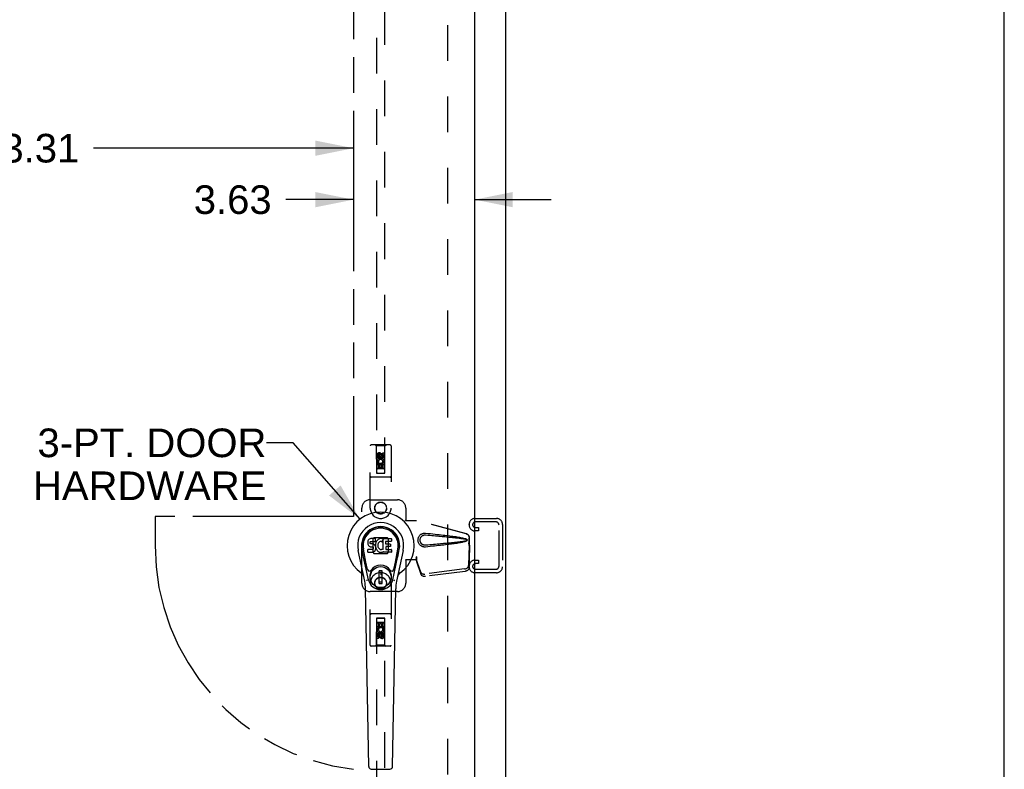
# Model space of a CAD drawing. Header units: inches. Extents: x 0 to 194, y 0 to 126.
# Tile 15 of 16: x 165 to 194, y 37 to 60. Entities that reach past the tile are written whole.
import ezdxf

# ---------------------------------------------------------------- set-up
doc = ezdxf.new("R2010")
doc.units = ezdxf.units.IN
doc.header["$LTSCALE"] = 10.686912
doc.header["$MEASUREMENT"] = 0
doc.linetypes.add('HIDDEN', pattern=[0.2, 0.1, -0.1])
doc.linetypes.add('PHANTOM', pattern=[0.8, 0.45, -0.05, 0.1, -0.05, 0.1, -0.05])
doc.layers.get('0').update_dxf_attribs({"linetype": 'CONTINUOUS'})
for name, color, linetype in [('02___PRT_ALL_AXES', 7, 'CONTINUOUS'), ('AVAILABLE_DOOR_SPACE', 7, 'CONTINUOUS'), ('DEFAULT_2', 8, 'HIDDEN'), ('DIMENSIONS', 7, 'CONTINUOUS')]:
    doc.layers.add(name, color=color, linetype=linetype)
doc.styles.get("Standard").update_dxf_attribs({"font": 'arial.ttf'})
doc.dimstyles.new('DIMSTYLE_1', dxfattribs={"dimtxt": 0.857239, "dimasz": 1.142985, "dimexe": 0.09, "dimexo": 0.07, "dimgap": 0.0375, "dimtad": 0, "dimtih": 1, "dimtoh": 1, "dimzin": 4, "dimdsep": 46, "dimtxsty": 'Standard', "dimblk": '_FILLED', "dimblk1": '_FILLED', "dimblk2": '_FILLED', "dimcen": 0.09, "dimazin": 1, "dimtfac": 1, "dimtofl": 0, "dimtmove": 0, "dimatfit": 3, "dimldrblk": '_FILLED', "dimfxl": 0, "dimtolj": 1, "dimtzin": 4, "dimarcsym": 0})
doc.dimstyles.get("Standard").update_dxf_attribs({"dimtxt": 0.971537, "dimasz": 1.142985, "dimexe": 0.09, "dimexo": 0.07, "dimgap": 0.09, "dimtad": 0, "dimtih": 1, "dimtoh": 1, "dimzin": 4, "dimdsep": 46, "dimtxsty": 'Standard', "dimblk": '_FILLED', "dimblk1": '_FILLED', "dimblk2": '_FILLED', "dimcen": 0.09, "dimazin": 1, "dimtp": 0.01, "dimtm": 0.01, "dimtfac": 1, "dimtofl": 0, "dimtmove": 0, "dimatfit": 3, "dimldrblk": '_FILLED', "dimfxl": 0, "dimtolj": 1, "dimtzin": 4, "dimarcsym": 0})

# ---------------------------------------------------------------- blocks, each defined once
blk = doc.blocks.new('_FILLED')
at = {"color": 0, "linetype": 'ByBlock'}
blk.add_solid([(0, 0), (-1, 0.2), (-1, -0.2)], dxfattribs=at)
blk = doc.blocks.new('*D21')
at = {"layer": 'DIMENSIONS', "color": 2, "linetype": 'Continuous'}
for p, q in [((174.831, 54.41), (172.811, 54.41)), ((178.456, 54.41), (180.742, 54.41))]:
    blk.add_line(p, q, dxfattribs=at)
at = {"layer": 'DIMENSIONS', "color": 2, "linetype": 'Continuous', "xscale": 1.1429852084, "yscale": 1.1429852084, "zscale": 1.1429852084}
blk.add_blockref('_FILLED', (174.831, 54.41), dxfattribs=at)
at = {"layer": 'DIMENSIONS', "color": 2, "linetype": 'Continuous', "xscale": 1.1429852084, "yscale": 1.1429852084, "zscale": 1.1429852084, "rotation": 180}
blk.add_blockref('_FILLED', (178.456, 54.41), dxfattribs=at)
at = {"layer": 'DIMENSIONS', "color": 2, "linetype": 'Continuous', "insert": (172.382, 54.839), "char_height": 0.8572, "width": 2.32952, "attachment_point": 3, "line_spacing_factor": 0.9}
blk.add_mtext('3.63', dxfattribs=at)
blk = doc.blocks.new('*D22')
at = {"layer": 'DIMENSIONS', "color": 2, "linetype": 'Continuous'}
for p, q in [((151.519, 55.951), (163.201, 55.951)), ((174.831, 55.951), (167.054, 55.951))]:
    blk.add_line(p, q, dxfattribs=at)
at = {"layer": 'DIMENSIONS', "color": 2, "linetype": 'Continuous', "xscale": 1.1429852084, "yscale": 1.1429852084, "zscale": 1.1429852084, "rotation": 180}
blk.add_blockref('_FILLED', (151.519, 55.951), dxfattribs=at)
at = {"layer": 'DIMENSIONS', "color": 2, "linetype": 'Continuous', "xscale": 1.1429852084, "yscale": 1.1429852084, "zscale": 1.1429852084}
blk.add_blockref('_FILLED', (174.831, 55.951), dxfattribs=at)
at = {"layer": 'DIMENSIONS', "color": 2, "linetype": 'Continuous', "insert": (165.127, 56.38), "char_height": 0.8572, "width": 2.99556, "attachment_point": 2, "line_spacing_factor": 0.9}
blk.add_mtext('23.31', dxfattribs=at)

msp = doc.modelspace()

# ---------------------------------------------------------------- linework, layer by layer
at = {"color": 7, "linetype": 'Continuous'}
for p, q in [((194.307, 0), (194.307, 125.728)), ((175.274, 44.209), (175.264, 44.187)), ((175.287, 44.229), (175.274, 44.209)), ((175.296, 44.237), (175.287, 44.229)), ((175.305, 44.244), (175.296, 44.237)), ((175.327, 44.253), (175.305, 44.244)), ((175.35, 44.261), (175.327, 44.253)), ((175.49, 44.261), (175.35, 44.261)), ((175.492, 44.218), (175.49, 44.261)), ((175.491, 44.194), (175.492, 44.218)), ((175.551, 44.215), (175.537, 44.198)), ((175.568, 44.23), (175.551, 44.215)), ((175.586, 44.243), (175.568, 44.23)), ((175.606, 44.252), (175.586, 44.243)), ((175.628, 44.257), (175.606, 44.252)), ((175.65, 44.259), (175.628, 44.257)), ((175.673, 44.259), (175.65, 44.259)), ((175.684, 44.257), (175.673, 44.259)), ((175.694, 44.254), (175.684, 44.257)), ((175.715, 44.237), (175.688, 44.168)), ((175.713, 44.242), (175.694, 44.254)), ((175.723, 44.259), (175.96, 44.259)), ((175.723, 43.933), (175.723, 44.259)), ((175.965, 44.254), (175.965, 44.18)), ((175.167, 42.98), (174.97, 43.906)), ((175.278, 43.027), (175.085, 43.93)), ((175.133, 43.704), (175.089, 43.931)), ((175.201, 43.557), (175.126, 43.938)), ((175.259, 44.164), (175.257, 44.14)), ((175.257, 44.14), (175.258, 44.116)), ((175.258, 44.116), (175.262, 44.092)), ((175.264, 44.187), (175.259, 44.164)), ((175.26, 43.854), (175.26, 43.929)), ((175.262, 44.092), (175.27, 44.07)), ((175.324, 43.934), (175.264, 43.933)), ((175.27, 44.07), (175.283, 44.05)), ((175.283, 44.05), (175.3, 44.033)), ((175.3, 44.033), (175.32, 44.02)), ((175.32, 44.02), (175.331, 44.015)), ((175.385, 43.934), (175.324, 43.934)), ((175.329, 44.143), (175.331, 44.158)), ((175.329, 44.128), (175.329, 44.143)), ((175.329, 44.121), (175.329, 44.128)), ((175.331, 44.113), (175.329, 44.121)), ((175.331, 44.158), (175.334, 44.165)), ((175.336, 44.107), (175.331, 44.113)), ((175.331, 44.015), (175.342, 44.013)), ((175.334, 44.165), (175.34, 44.17)), ((175.342, 44.103), (175.336, 44.107)), ((175.34, 44.17), (175.354, 44.174)), ((175.357, 44.099), (175.342, 44.103)), ((175.342, 44.013), (175.39, 44.013)), ((175.354, 44.174), (175.369, 44.175)), ((175.381, 44.1), (175.357, 44.099)), ((175.369, 44.175), (175.482, 44.175)), ((175.405, 44.099), (175.381, 44.1)), ((175.4, 43.935), (175.385, 43.934)), ((175.39, 44.013), (175.397, 44.012)), ((175.397, 44.012), (175.404, 44.01)), ((175.406, 43.939), (175.4, 43.935)), ((175.404, 44.01), (175.41, 44.005)), ((175.428, 44.093), (175.405, 44.099)), ((175.412, 43.944), (175.406, 43.939)), ((175.41, 44.005), (175.415, 43.999)), ((175.421, 43.956), (175.412, 43.944)), ((175.415, 43.999), (175.422, 43.986)), ((175.424, 43.963), (175.421, 43.956)), ((175.422, 43.986), (175.424, 43.971)), ((175.424, 43.971), (175.424, 43.963)), ((175.439, 44.089), (175.428, 44.093)), ((175.449, 44.082), (175.439, 44.089)), ((175.466, 44.065), (175.449, 44.082)), ((175.479, 44.045), (175.466, 44.065)), ((175.475, 43.895), (175.481, 43.906)), ((175.489, 44.023), (175.479, 44.045)), ((175.481, 43.906), (175.489, 43.929)), ((175.482, 44.175), (175.488, 44.176)), ((175.488, 44.176), (175.49, 44.181)), ((175.495, 44), (175.489, 44.023)), ((175.489, 43.929), (175.496, 43.952)), ((175.49, 44.181), (175.491, 44.194)), ((175.494, 44.097), (175.49, 44.052)), ((175.49, 44.052), (175.491, 44.03)), ((175.491, 44.03), (175.494, 44.008)), ((175.498, 44.119), (175.494, 44.097)), ((175.494, 44.008), (175.498, 43.986)), ((175.497, 43.976), (175.495, 44)), ((175.496, 43.952), (175.497, 43.976)), ((175.504, 44.14), (175.498, 44.119)), ((175.498, 43.986), (175.505, 43.965)), ((175.513, 44.161), (175.504, 44.14)), ((175.505, 43.965), (175.527, 43.926)), ((175.524, 44.18), (175.513, 44.161)), ((175.537, 44.198), (175.524, 44.18)), ((175.527, 43.926), (175.539, 43.907)), ((175.539, 43.907), (175.554, 43.891)), ((175.56, 44.068), (175.559, 44.041)), ((175.559, 44.041), (175.56, 44.028)), ((175.563, 44.095), (175.56, 44.068)), ((175.56, 44.028), (175.563, 44.015)), ((175.567, 44.107), (175.563, 44.095)), ((175.563, 44.015), (175.574, 43.99)), ((175.573, 44.119), (175.567, 44.107)), ((175.587, 44.142), (175.573, 44.119)), ((175.574, 43.99), (175.587, 43.967)), ((175.595, 44.153), (175.587, 44.142)), ((175.587, 43.967), (175.596, 43.957)), ((175.606, 44.16), (175.595, 44.153)), ((175.596, 43.957), (175.606, 43.948)), ((175.631, 44.171), (175.606, 44.16)), ((175.606, 43.948), (175.617, 43.941)), ((175.617, 43.941), (175.629, 43.936)), ((175.629, 43.936), (175.643, 43.934)), ((175.643, 44.174), (175.631, 44.171)), ((175.657, 44.174), (175.643, 44.174)), ((175.643, 43.934), (175.656, 43.933)), ((175.656, 43.933), (175.669, 43.935)), ((175.67, 44.171), (175.657, 44.174)), ((175.669, 43.935), (175.682, 43.939)), ((175.682, 44.166), (175.67, 44.171)), ((175.682, 43.939), (175.694, 43.945)), ((175.694, 43.945), (175.705, 43.952)), ((175.711, 43.951), (175.723, 43.933)), ((175.793, 44.171), (175.793, 44.103)), ((175.795, 44.012), (175.795, 43.935)), ((175.96, 44.175), (175.798, 44.175)), ((175.798, 44.099), (175.929, 44.099)), ((175.929, 44.017), (175.799, 44.017)), ((175.799, 43.93), (175.961, 43.93)), ((175.934, 44.094), (175.934, 44.021)), ((175.965, 43.926), (175.965, 43.854)), ((176.009, 43.027), (176.202, 43.93)), ((176.086, 43.557), (176.161, 43.938)), ((176.317, 43.906), (176.12, 42.98)), ((176.154, 43.704), (176.198, 43.931)), ((175.265, 43.849), (175.409, 43.849)), ((175.409, 43.849), (175.421, 43.851)), ((175.421, 43.851), (175.432, 43.855)), ((175.432, 43.855), (175.452, 43.869)), ((175.452, 43.869), (175.469, 43.886)), ((175.469, 43.886), (175.475, 43.895)), ((175.554, 43.891), (175.57, 43.876)), ((175.57, 43.876), (175.588, 43.862)), ((175.588, 43.862), (175.598, 43.857)), ((175.598, 43.857), (175.608, 43.853)), ((175.608, 43.853), (175.63, 43.848)), ((175.63, 43.848), (175.652, 43.845)), ((175.652, 43.845), (175.674, 43.848)), ((175.674, 43.848), (175.696, 43.855)), ((175.696, 43.855), (175.714, 43.867)), ((175.714, 43.867), (175.715, 43.867)), ((175.725, 43.867), (175.715, 43.867)), ((175.725, 43.854), (175.725, 43.867)), ((175.961, 43.849), (175.73, 43.849)), ((175.249, 43.332), (175.201, 43.557)), ((176.038, 43.332), (176.086, 43.557)), ((175.689, 43.292), (175.598, 43.292)), ((175.598, 42.918), (175.598, 43.292)), ((175.598, 43.252), (175.689, 43.252)), ((175.649, 43.252), (175.649, 43.174)), ((175.689, 43.174), (175.649, 43.174)), ((175.689, 42.918), (175.689, 43.292)), ((175.286, 37.434), (175.193, 42.754)), ((175.689, 42.957), (175.598, 42.957)), ((175.598, 42.918), (175.689, 42.918)), ((176.001, 37.434), (176.094, 42.754)), ((175.364, 37.356), (175.923, 37.356))]:
    msp.add_line(p, q, dxfattribs=at)
at = {"color": 3, "linetype": 'Continuous'}
for p, q in [((179.394, 6.153), (179.394, 77.945)), ((178.456, 75.195), (178.456, 12.903))]:
    msp.add_line(p, q, dxfattribs=at)
at = {"color": 7, "linetype": 'Continuous'}
for points in [[(175.245, 42.996), (175.244, 43.002), (175.242, 43.007), (175.241, 43.013), (175.239, 43.019)], [(176.048, 43.019), (176.047, 43.013), (176.045, 43.007), (176.044, 43.002), (176.042, 42.996)]]:
    msp.add_lwpolyline(points, dxfattribs=at)
for radius in [0.317, 0.313]:
    msp.add_circle((175.644, 43.105), radius, dxfattribs=at)
for centre, radius, start, end in [((175.644, 44.049), 1.004, 305.5066, 234.4934), ((175.644, 44.049), 0.689, 347.9703, 192.0297), ((175.644, 44.049), 0.571, 347.9703, 192.0297), ((175.644, 44.039), 0.527, 348.9402, 191.0594), ((175.71, 44.238), 0.00448, 339.0016, 51.8729), ((175.96, 44.254), 0.00448, 0, 90), ((175.264, 43.929), 0.00448, 90, 180.0119), ((175.684, 44.17), 0.00448, 246.1578, 339.0016), ((175.708, 43.948), 0.00448, 34.0893, 127.3444), ((175.798, 44.171), 0.00448, 90, 180), ((175.798, 44.103), 0.00448, 180, 270), ((175.799, 44.012), 0.00448, 90, 180), ((175.799, 43.935), 0.00448, 180, 270), ((175.929, 44.094), 0.00448, 0, 90), ((175.929, 44.021), 0.00448, 270, 360), ((175.96, 44.18), 0.00448, 270, 360), ((175.961, 43.926), 0.00448, 0, 90), ((175.265, 43.854), 0.00483, 180, 270), ((175.73, 43.854), 0.00448, 180, 270), ((175.961, 43.854), 0.00448, 270, 360), ((175.307, 43.344), 0.0591, 192.0297, 324.5763), ((175.644, 43.105), 0.354, 35.4237, 144.5763), ((175.98, 43.344), 0.0591, 215.4237, 347.9703), ((174.946, 43.072), 0.197, 12.0297, 54.4934), ((175.644, 43.105), 0.374, 192.0297, 347.9703), ((176.341, 43.072), 0.197, 125.5066, 167.9703), ((174.012, 42.734), 1.181, 1, 12.0297), ((177.275, 42.734), 1.181, 167.9703, 179), ((175.364, 37.435), 0.0787, 181, 270), ((175.923, 37.435), 0.0787, 270, 359)]:
    msp.add_arc(centre, radius, start, end, dxfattribs=at)
msp.add_ellipse((175.644, 44.039), major_axis=(0, 0.565), ratio=0.999848, start_param=-1.76365, end_param=1.76365, dxfattribs=at)
at = {"layer": '02___PRT_ALL_AXES', "color": 8, "linetype": 'HIDDEN'}
for p, q in [((175.537, 46.672), (175.537, 46.764)), ((175.579, 46.672), (175.537, 46.672)), ((175.579, 46.764), (175.579, 46.672)), ((175.623, 46.736), (175.623, 46.764)), ((175.664, 46.778), (175.664, 46.732)), ((175.708, 46.828), (175.75, 46.828)), ((175.708, 46.736), (175.708, 46.828)), ((175.75, 46.828), (175.75, 46.736)), ((175.537, 46.516), (175.715, 46.516)), ((175.537, 46.36), (175.537, 46.516)), ((175.579, 46.36), (175.537, 46.36)), ((175.585, 46.54), (175.546, 46.523)), ((175.622, 46.473), (175.579, 46.473)), ((175.579, 46.473), (175.579, 46.36)), ((175.622, 46.381), (175.622, 46.473)), ((175.664, 46.381), (175.622, 46.381)), ((175.708, 46.473), (175.664, 46.473)), ((175.664, 46.473), (175.664, 46.381)), ((175.715, 46.516), (175.696, 46.529)), ((175.708, 46.36), (175.708, 46.473)), ((175.75, 46.36), (175.708, 46.36)), ((175.74, 46.519), (175.738, 46.516)), ((175.738, 46.516), (175.75, 46.516)), ((175.75, 46.516), (175.75, 46.36)), ((175.537, 41.739), (175.579, 41.739)), ((175.537, 41.583), (175.537, 41.739)), ((175.549, 41.583), (175.537, 41.583)), ((175.547, 41.579), (175.549, 41.583)), ((175.75, 41.583), (175.573, 41.583)), ((175.573, 41.583), (175.591, 41.57)), ((175.579, 41.739), (175.579, 41.625)), ((175.579, 41.625), (175.623, 41.625)), ((175.623, 41.718), (175.665, 41.718)), ((175.623, 41.625), (175.623, 41.718)), ((175.665, 41.718), (175.665, 41.625)), ((175.665, 41.625), (175.708, 41.625)), ((175.702, 41.558), (175.741, 41.575)), ((175.708, 41.739), (175.75, 41.739)), ((175.708, 41.625), (175.708, 41.739)), ((175.75, 41.739), (175.75, 41.583)), ((175.537, 41.27), (175.537, 41.363)), ((175.579, 41.27), (175.537, 41.27)), ((175.579, 41.363), (175.579, 41.27)), ((175.623, 41.32), (175.623, 41.367)), ((175.664, 41.363), (175.664, 41.334)), ((175.708, 41.426), (175.75, 41.426)), ((175.708, 41.334), (175.708, 41.426)), ((175.75, 41.426), (175.75, 41.334))]:
    msp.add_line(p, q, dxfattribs=at)
for centre, radius in [((175.644, 46.722), 0.085), ((175.644, 45.174), 0.172), ((175.644, 42.924), 0.172), ((175.644, 41.377), 0.085)]:
    msp.add_circle(centre, radius, dxfattribs=at)
for centre, radius, start, end in [((175.601, 46.765), 0.0644, 12.2995, 180.0775), ((175.644, 46.565), 0.107, 334.2636, 203.4027), ((175.601, 46.764), 0.0219, 359.9011, 180), ((175.644, 46.565), 0.0639, 324.8895, 203.4026), ((175.687, 46.736), 0.0635, 180, 360), ((175.686, 46.736), 0.0219, 190.307, 360), ((175.643, 41.533), 0.107, 154.2636, 23.4027), ((175.643, 41.533), 0.0639, 144.8895, 23.4026), ((175.6, 41.363), 0.0635, 0, 180), ((175.601, 41.363), 0.0219, 10.307, 180), ((175.686, 41.334), 0.0644, 192.2995, 0.0775), ((175.686, 41.334), 0.0219, 179.9011, 360)]:
    msp.add_arc(centre, radius, start, end, dxfattribs=at)
at = {"layer": 'AVAILABLE_DOOR_SPACE', "color": 4, "linetype": 'PHANTOM'}
for p, q in [((174.831, 74.174), (174.831, 44.924)), ((174.831, 44.924), (168.894, 44.924)), ((168.894, 44.924), (168.894, 44.049))]:
    msp.add_line(p, q, dxfattribs=at)
msp.add_arc((175.644, 44.049), 6.75, 180, 263.0865, dxfattribs=at)
at = {"layer": 'DEFAULT_2', "color": 8, "linetype": 'HIDDEN'}
for p, q in [((177.644, 74.601), (177.644, 13.497)), ((175.519, 74.222), (175.519, 46.22)), ((175.769, 46.22), (175.769, 74.222)), ((175.331, 45.174), (175.331, 47.032)), ((175.926, 47.062), (175.361, 47.062)), ((175.514, 47.032), (175.484, 47.062)), ((175.774, 47.032), (175.514, 47.032)), ((175.514, 47.032), (175.517, 46.222)), ((175.77, 46.222), (175.774, 47.032)), ((175.774, 47.032), (175.804, 47.062)), ((175.956, 47.032), (175.956, 45.174)), ((175.644, 46.794), (175.581, 46.758)), ((175.581, 46.758), (175.591, 46.752)), ((175.581, 46.758), (175.581, 46.685)), ((175.581, 46.685), (175.591, 46.691)), ((175.581, 46.685), (175.644, 46.649)), ((175.644, 46.782), (175.591, 46.752)), ((175.591, 46.752), (175.591, 46.691)), ((175.591, 46.691), (175.644, 46.661)), ((175.706, 46.758), (175.644, 46.794)), ((175.644, 46.794), (175.644, 46.782)), ((175.696, 46.752), (175.644, 46.782)), ((175.644, 46.661), (175.696, 46.691)), ((175.644, 46.649), (175.706, 46.685)), ((175.644, 46.649), (175.644, 46.661)), ((175.706, 46.758), (175.696, 46.752)), ((175.696, 46.691), (175.696, 46.752)), ((175.706, 46.685), (175.696, 46.691)), ((175.706, 46.685), (175.706, 46.758)), ((175.771, 46.472), (175.516, 46.472)), ((175.729, 46.347), (175.559, 46.347)), ((175.926, 46.097), (175.361, 46.097)), ((175.517, 46.222), (175.77, 46.222)), ((175.519, 46.223), (175.769, 46.223)), ((175.519, 46.22), (175.769, 46.22)), ((175.331, 45.424), (176.144, 45.424)), ((175.081, 42.924), (175.081, 45.174)), ((176.394, 45.174), (176.394, 44.821)), ((176.391, 44.804), (176.394, 44.821)), ((176.391, 44.804), (176.712, 44.804)), ((176.398, 44.804), (176.394, 44.821)), ((178.201, 44.402), (176.704, 44.804)), ((178.209, 44.402), (176.712, 44.804)), ((178.47, 44.862), (179.11, 44.862)), ((178.29, 44.667), (178.29, 44.682)), ((179.096, 44.758), (178.484, 44.758)), ((178.484, 44.591), (178.571, 44.591)), ((178.571, 44.591), (178.571, 44.487)), ((179.186, 43.431), (179.186, 44.668)), ((179.29, 44.682), (179.29, 43.417)), ((175.442, 44.286), (175.407, 44.25)), ((175.407, 44.25), (175.407, 43.848)), ((175.845, 44.286), (175.442, 44.286)), ((175.88, 44.25), (175.845, 44.286)), ((175.88, 43.848), (175.88, 44.25)), ((178.294, 44.051), (178.294, 44.281)), ((178.301, 44.051), (178.301, 44.281)), ((178.571, 44.487), (178.47, 44.487)), ((178.272, 44.133), (178.294, 44.051)), ((178.293, 44.063), (178.274, 43.448)), ((178.28, 44.133), (178.301, 44.051)), ((178.306, 43.992), (178.287, 43.377)), ((178.293, 44.063), (178.306, 43.992)), ((178.301, 44.051), (178.294, 44.051)), ((178.295, 44.079), (178.304, 44.023)), ((178.304, 44.023), (178.305, 44.012)), ((178.305, 44.012), (178.306, 44.002)), ((178.306, 44.002), (178.306, 43.992)), ((175.407, 43.848), (175.442, 43.813)), ((175.442, 43.813), (175.845, 43.813)), ((175.845, 43.813), (175.88, 43.848)), ((176.712, 43.624), (176.391, 43.624)), ((176.391, 43.624), (176.394, 43.607)), ((176.398, 43.624), (176.394, 43.607)), ((176.712, 43.712), (176.704, 43.712)), ((176.704, 43.712), (176.704, 43.624)), ((176.842, 43.254), (176.71, 43.638)), ((176.724, 43.567), (176.71, 43.638)), ((176.712, 43.712), (176.712, 43.624)), ((178.47, 43.612), (178.571, 43.612)), ((178.571, 43.612), (178.571, 43.508)), ((176.394, 43.607), (176.394, 42.924)), ((176.719, 43.597), (176.724, 43.567)), ((176.856, 43.183), (176.724, 43.567)), ((178.156, 43.349), (176.969, 43.196)), ((178.29, 43.417), (178.29, 43.432)), ((178.571, 43.508), (178.484, 43.508)), ((178.484, 43.341), (179.096, 43.341)), ((178.17, 43.278), (176.982, 43.125)), ((179.11, 43.237), (178.47, 43.237)), ((175.331, 41.067), (175.331, 42.924)), ((175.956, 42.924), (175.956, 41.067)), ((176.144, 42.674), (175.331, 42.674)), ((175.926, 42.002), (175.361, 42.002)), ((175.517, 41.877), (175.514, 41.067)), ((175.517, 41.877), (175.77, 41.877)), ((175.769, 41.879), (175.519, 41.879)), ((175.519, 41.879), (175.519, 13.877)), ((175.769, 41.875), (175.519, 41.875)), ((175.769, 13.877), (175.769, 41.879)), ((175.774, 41.067), (175.77, 41.877)), ((175.516, 41.627), (175.771, 41.627)), ((175.559, 41.752), (175.729, 41.752)), ((175.644, 41.449), (175.581, 41.413)), ((175.581, 41.413), (175.591, 41.407)), ((175.581, 41.413), (175.581, 41.341)), ((175.581, 41.341), (175.591, 41.347)), ((175.581, 41.341), (175.644, 41.305)), ((175.644, 41.438), (175.591, 41.407)), ((175.591, 41.407), (175.591, 41.347)), ((175.591, 41.347), (175.644, 41.316)), ((175.706, 41.413), (175.644, 41.449)), ((175.644, 41.449), (175.644, 41.438)), ((175.696, 41.407), (175.644, 41.438)), ((175.644, 41.316), (175.696, 41.347)), ((175.644, 41.305), (175.706, 41.341)), ((175.644, 41.305), (175.644, 41.316)), ((175.706, 41.413), (175.696, 41.407)), ((175.696, 41.347), (175.696, 41.407)), ((175.706, 41.341), (175.696, 41.347)), ((175.706, 41.341), (175.706, 41.413)), ((175.926, 41.037), (175.361, 41.037)), ((175.514, 41.067), (175.484, 41.037)), ((175.774, 41.067), (175.514, 41.067)), ((175.774, 41.067), (175.804, 41.037))]:
    msp.add_line(p, q, dxfattribs=at)
for points in [[(176.987, 44.006), (176.975, 44.005), (176.962, 44.005), (176.949, 44.006), (176.936, 44.008), (176.923, 44.01), (176.911, 44.013), (176.898, 44.017), (176.886, 44.022), (176.875, 44.027), (176.863, 44.034), (176.852, 44.041), (176.84, 44.049), (176.829, 44.059), (176.818, 44.07), (176.807, 44.083), (176.796, 44.097), (176.787, 44.112), (176.779, 44.128), (176.773, 44.145), (176.767, 44.162), (176.764, 44.179), (176.762, 44.196), (176.761, 44.213), (176.762, 44.231), (176.764, 44.248), (176.767, 44.265), (176.772, 44.282), (176.778, 44.299), (176.786, 44.315), (176.795, 44.33), (176.806, 44.344), (176.817, 44.357), (176.828, 44.369), (176.839, 44.378), (176.851, 44.387), (176.862, 44.394), (176.874, 44.401), (176.886, 44.406), (176.898, 44.411), (176.91, 44.415), (176.923, 44.418), (176.935, 44.421), (176.948, 44.422)], [(176.987, 44.06), (176.978, 44.059), (176.969, 44.059), (176.959, 44.06), (176.95, 44.061), (176.941, 44.063), (176.932, 44.066), (176.923, 44.069), (176.914, 44.072), (176.906, 44.076), (176.897, 44.081), (176.889, 44.086), (176.881, 44.092), (176.873, 44.099), (176.865, 44.107), (176.857, 44.116), (176.849, 44.126), (176.843, 44.137), (176.837, 44.148), (176.833, 44.16), (176.829, 44.171), (176.826, 44.182), (176.825, 44.193), (176.823, 44.203), (176.823, 44.213), (176.823, 44.224), (176.824, 44.234), (176.826, 44.245), (176.829, 44.256), (176.832, 44.267), (176.836, 44.278), (176.842, 44.289), (176.848, 44.3), (176.856, 44.311), (176.864, 44.32), (176.872, 44.328), (176.88, 44.335), (176.888, 44.342), (176.896, 44.347), (176.905, 44.352), (176.913, 44.356), (176.922, 44.36), (176.931, 44.363), (176.94, 44.365), (176.95, 44.367), (176.959, 44.368), (176.969, 44.369), (176.978, 44.369), (176.987, 44.369)], [(176.948, 44.422), (176.961, 44.423), (176.974, 44.423), (176.987, 44.422)], [(176.987, 44.422), (177.063, 44.415), (177.136, 44.407), (177.205, 44.4), (177.272, 44.393), (177.336, 44.386), (177.398, 44.379), (177.457, 44.373), (177.513, 44.366), (177.568, 44.36), (177.62, 44.354), (177.669, 44.347), (177.717, 44.341), (177.763, 44.335), (177.807, 44.329), (177.849, 44.323), (177.889, 44.317), (177.928, 44.311), (177.965, 44.305), (178, 44.299), (178.034, 44.293), (178.066, 44.286), (178.097, 44.28), (178.127, 44.273), (178.154, 44.266), (178.181, 44.258), (178.206, 44.249)], [(176.987, 44.369), (177.051, 44.363), (177.112, 44.358), (177.171, 44.353), (177.228, 44.348), (177.283, 44.344), (177.336, 44.339), (177.386, 44.334), (177.435, 44.33), (177.482, 44.326), (177.527, 44.322), (177.57, 44.318), (177.611, 44.314), (177.651, 44.31), (177.689, 44.306), (177.725, 44.303), (177.759, 44.299), (177.792, 44.296), (177.823, 44.293), (177.853, 44.289), (177.882, 44.286), (177.91, 44.283), (177.938, 44.28), (177.965, 44.277), (177.992, 44.273), (178.019, 44.27), (178.046, 44.266), (178.073, 44.263), (178.099, 44.259), (178.126, 44.254), (178.153, 44.25), (178.179, 44.244), (178.206, 44.238)], [(178.201, 44.402), (178.214, 44.398), (178.227, 44.392), (178.238, 44.385), (178.249, 44.377), (178.259, 44.368), (178.268, 44.357), (178.276, 44.346), (178.282, 44.334), (178.287, 44.321), (178.291, 44.308), (178.293, 44.295), (178.294, 44.281)], [(178.206, 44.249), (178.212, 44.246), (178.217, 44.242), (178.222, 44.238), (178.225, 44.232), (178.228, 44.227), (178.229, 44.221), (178.23, 44.214), (178.229, 44.208), (178.228, 44.202), (178.225, 44.196), (178.222, 44.191), (178.217, 44.186), (178.212, 44.182), (178.206, 44.179)], [(178.206, 44.238), (178.211, 44.237), (178.215, 44.234), (178.219, 44.231), (178.222, 44.227), (178.225, 44.223), (178.226, 44.219), (178.226, 44.214), (178.226, 44.209), (178.224, 44.205), (178.222, 44.201), (178.219, 44.197), (178.215, 44.194), (178.211, 44.192), (178.206, 44.19)], [(178.301, 44.281), (178.301, 44.295), (178.298, 44.308), (178.295, 44.321), (178.29, 44.334), (178.283, 44.346), (178.276, 44.357), (178.267, 44.368), (178.257, 44.377), (178.246, 44.385), (178.234, 44.392), (178.222, 44.398), (178.209, 44.402)], [(178.206, 44.19), (178.18, 44.184), (178.153, 44.179), (178.126, 44.174), (178.1, 44.17), (178.073, 44.166), (178.046, 44.162), (178.019, 44.159), (177.993, 44.155), (177.966, 44.152), (177.939, 44.149), (177.911, 44.146), (177.883, 44.142), (177.854, 44.139), (177.824, 44.136), (177.792, 44.133), (177.76, 44.129), (177.725, 44.126), (177.689, 44.122), (177.652, 44.119), (177.612, 44.115), (177.571, 44.111), (177.528, 44.107), (177.483, 44.103), (177.436, 44.098), (177.387, 44.094), (177.336, 44.09), (177.283, 44.085), (177.228, 44.08), (177.171, 44.075), (177.112, 44.07), (177.051, 44.065), (176.987, 44.06)], [(178.206, 44.179), (178.183, 44.171), (178.159, 44.164), (178.134, 44.157), (178.107, 44.151), (178.079, 44.145), (178.05, 44.139), (178.02, 44.133), (177.988, 44.127), (177.955, 44.122), (177.92, 44.116), (177.884, 44.111), (177.847, 44.105), (177.808, 44.1), (177.767, 44.094), (177.725, 44.088), (177.681, 44.083), (177.635, 44.077), (177.587, 44.071), (177.537, 44.065), (177.485, 44.059), (177.431, 44.053), (177.375, 44.047), (177.317, 44.04), (177.256, 44.034), (177.193, 44.027), (177.127, 44.02), (177.059, 44.013), (176.987, 44.006)], [(178.272, 44.133), (178.277, 44.113), (178.283, 44.094), (178.288, 44.075), (178.293, 44.057), (178.299, 44.039), (178.304, 44.023)], [(178.28, 44.133), (178.282, 44.123), (178.285, 44.114), (178.287, 44.105), (178.29, 44.096), (178.293, 44.087), (178.295, 44.079)], [(178.295, 44.079), (178.295, 44.076), (178.295, 44.073), (178.294, 44.071), (178.294, 44.068), (178.293, 44.065), (178.293, 44.063)], [(176.704, 43.712), (176.706, 43.692), (176.709, 43.671), (176.712, 43.652), (176.714, 43.633), (176.719, 43.597)], [(176.711, 43.653), (176.711, 43.648), (176.71, 43.645), (176.71, 43.643), (176.71, 43.64), (176.71, 43.638)], [(176.712, 43.712), (176.711, 43.701), (176.711, 43.691)], [(176.711, 43.691), (176.711, 43.671), (176.711, 43.662), (176.711, 43.653)], [(176.718, 43.605), (176.717, 43.616), (176.715, 43.633), (176.713, 43.649), (176.712, 43.664), (176.711, 43.676), (176.711, 43.684)], [(178.156, 43.349), (178.172, 43.351), (178.187, 43.355), (178.201, 43.361), (178.215, 43.367), (178.227, 43.375), (178.239, 43.383), (178.249, 43.393), (178.257, 43.403), (178.264, 43.414), (178.269, 43.425), (178.272, 43.436), (178.274, 43.448)], [(178.287, 43.377), (178.286, 43.365), (178.283, 43.354), (178.278, 43.343), (178.271, 43.332), (178.262, 43.322), (178.252, 43.312), (178.241, 43.304), (178.228, 43.296), (178.215, 43.29), (178.2, 43.284), (178.185, 43.28), (178.17, 43.278)], [(176.842, 43.254), (176.846, 43.244), (176.852, 43.235), (176.859, 43.227), (176.868, 43.219), (176.877, 43.212), (176.888, 43.207), (176.9, 43.202), (176.913, 43.199), (176.926, 43.196), (176.94, 43.195), (176.954, 43.195), (176.969, 43.196)], [(176.982, 43.125), (176.968, 43.124), (176.954, 43.124), (176.94, 43.125), (176.927, 43.127), (176.914, 43.131), (176.902, 43.136), (176.891, 43.141), (176.881, 43.148), (176.873, 43.156), (176.865, 43.164), (176.86, 43.173), (176.856, 43.183)]]:
    msp.add_lwpolyline(points, dxfattribs=at)
for centre, radius in [((175.644, 46.722), 0.0845), ((175.644, 45.174), 0.18), ((175.644, 42.924), 0.18), ((175.644, 41.377), 0.0845)]:
    msp.add_circle(centre, radius, dxfattribs=at)
for centre, radius, start, end in [((175.361, 47.032), 0.03, 90, 180), ((175.926, 47.032), 0.03, 0, 90), ((175.559, 46.307), 0.04, 90, 180), ((175.559, 46.262), 0.04, 180, 270), ((175.729, 46.307), 0.04, 0, 90), ((175.729, 46.262), 0.04, 270, 360), ((175.361, 46.127), 0.03, 180, 270), ((175.926, 46.127), 0.03, 270, 360), ((175.331, 45.174), 0.25, 90, 180), ((176.144, 45.174), 0.25, 0, 90), ((175.644, 45.174), 0.312, 180, 360), ((178.47, 44.682), 0.18, 90, 180), ((179.11, 44.682), 0.18, 0, 90), ((178.47, 44.667), 0.18, 180, 270), ((178.484, 44.668), 0.09, 90, 180), ((178.484, 44.681), 0.09, 188.2192, 270), ((179.096, 44.668), 0.09, 0, 90), ((178.47, 43.432), 0.18, 90, 180), ((178.47, 43.417), 0.18, 180, 270), ((178.484, 43.418), 0.09, 90, 180), ((178.484, 43.431), 0.09, 188.2192, 270), ((179.096, 43.431), 0.09, 270, 360), ((179.11, 43.417), 0.18, 270, 360), ((175.644, 42.924), 0.312, 0, 180), ((175.331, 42.924), 0.25, 180, 270), ((176.144, 42.924), 0.25, 270, 360), ((175.361, 41.972), 0.03, 90, 180), ((175.559, 41.837), 0.04, 90, 180), ((175.729, 41.837), 0.04, 0, 90), ((175.926, 41.972), 0.03, 0, 90), ((175.559, 41.792), 0.04, 180, 270), ((175.729, 41.792), 0.04, 270, 360), ((175.361, 41.067), 0.03, 180, 270), ((175.926, 41.067), 0.03, 270, 360)]:
    msp.add_arc(centre, radius, start, end, dxfattribs=at)

# ---------------------------------------------------------------- texts
at = {"layer": 'DIMENSIONS', "color": 2, "linetype": 'Continuous', "insert": (172.226, 47.555), "char_height": 0.8572, "width": 6.97263, "attachment_point": 3, "line_spacing_factor": 0.9}
msp.add_mtext('3-PT. DOOR\\PHARDWARE', dxfattribs=at)

# ---------------------------------------------------------------- dimensions: what is measured, and where the dimension line sits
at = {"layer": 'DIMENSIONS', "color": 2, "linetype": 'Continuous'}
dim = msp.add_linear_dim(base=(151.519, 55.951), p1=(174.831, 44.924), p2=(151.519, 74.174), angle=180, dimstyle='DIMSTYLE_1', dxfattribs=at)
dim.commit()
dim.dimension.update_dxf_attribs({"geometry": '*D22', "text_midpoint": (165.033, 55.947), "dimtype": 160})
dim = msp.add_linear_dim(base=(178.456059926, 54.410190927), p1=(174.831059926, 44.92424456), p2=(178.456059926, 12.90324456), dimstyle='DIMSTYLE_1', dxfattribs=at)
dim.commit()
dim.dimension.update_dxf_attribs({"geometry": '*D21', "text_midpoint": (171.216026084, 54.4054126), "dimtype": 160})

# ---------------------------------------------------------------- leaders
at = {"layer": 'DIMENSIONS', "color": 2, "linetype": 'Continuous', "annotation_type": 0, "has_hookline": 1, "hookline_direction": 1, "text_width": 6.826}
msp.add_leader([(175.026, 44.84), (173.022, 47.126), (172.226, 47.126)], dimstyle='Standard', override={"dimtad": 0}, dxfattribs=at)

doc.saveas('drawing.dxf')
